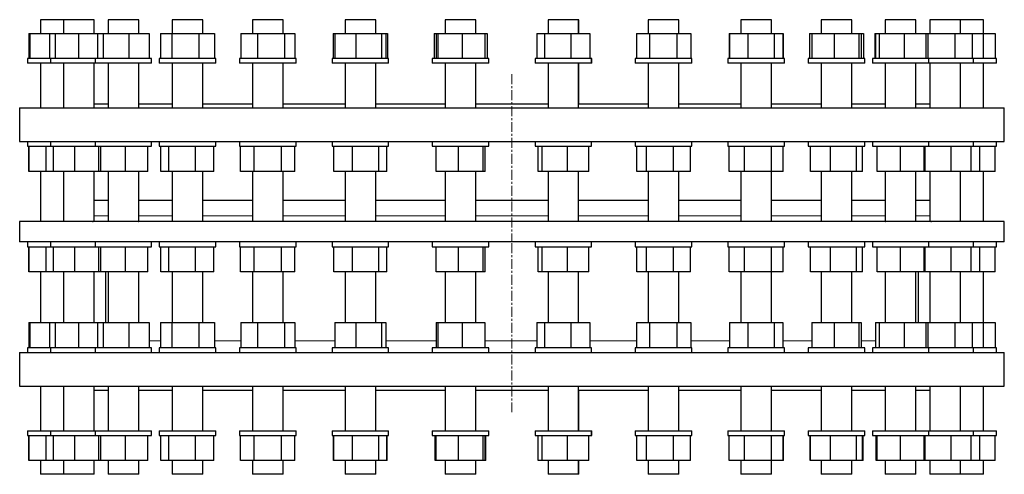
# Model space of a CAD drawing. Header units: millimetres. Extents: x 96 to 2396, y 129 to 2228.
# Tile 1 of 4: x 140 to 1395, y 129 to 709. Entities that reach past the tile are written whole.
import ezdxf

# ---------------------------------------------------------------- set-up
doc = ezdxf.new("R2010")
doc.units = ezdxf.units.MM
doc.linetypes.add('CENTERX2', pattern=[20.32, 12.7, -2.54, 2.54, -2.54])
doc.layers.add('FORMAT', color=7, linetype='Continuous')

msp = doc.modelspace()

# ---------------------------------------------------------------- linework, layer by layer
at = {"color": 7, "linetype": 'Continuous', "lineweight": 25}
for p, q in [((166.3, 709), (166.3, 691.5)), ((195.5, 709), (166.3, 709)), ((195.5, 709), (195.5, 691.5)), ((234.5, 709), (195.5, 709)), ((234.5, 691.5), (234.5, 709)), ((234.5, 691.5), (234.5, 709)), ((234.5, 709), (234.5, 709)), ((252.3, 709), (252.3, 691.5)), ((252.5, 709), (252.3, 709)), ((291.3, 709), (252.5, 709)), ((291.3, 691.5), (291.3, 709)), ((291.3, 691.5), (291.3, 709)), ((291.3, 709), (291.3, 709)), ((334, 709), (334, 691.5)), ((335.3, 709), (334, 709)), ((373, 709), (335.3, 709)), ((373, 691.5), (373, 709)), ((373, 691.5), (373, 709)), ((373, 709), (373, 709)), ((436.4, 709), (436.4, 691.5)), ((439.7, 709), (436.4, 709)), ((475.4, 709), (439.7, 709)), ((475.4, 691.5), (475.4, 709)), ((475.4, 691.5), (475.4, 709)), ((475.4, 709), (475.4, 709)), ((554.4, 709), (554.4, 691.5)), ((560.6, 709), (554.4, 709)), ((593.4, 709), (560.6, 709)), ((593.4, 691.5), (593.4, 709)), ((593.4, 691.5), (593.4, 709)), ((593.4, 709), (593.4, 709)), ((682.1, 709), (682.1, 691.5)), ((691.8, 709), (682.1, 709)), ((721.1, 709), (691.8, 709)), ((721.1, 691.5), (721.1, 709)), ((721.2, 709), (721.1, 709)), ((721.2, 691.5), (721.2, 709)), ((813.1, 709), (813.1, 691.5)), ((826.8, 709), (813.1, 709)), ((852.1, 709), (826.8, 709)), ((852.1, 691.5), (852.1, 709)), ((852.2, 709), (852.1, 709)), ((852.2, 691.5), (852.2, 709)), ((940.8, 709), (940.8, 691.5)), ((958.8, 709), (940.8, 709)), ((979.8, 709), (958.8, 709)), ((979.8, 691.5), (979.8, 709)), ((979.9, 709), (979.8, 709)), ((979.9, 691.5), (979.9, 709)), ((1058.9, 709), (1058.9, 691.5)), ((1081.2, 709), (1058.9, 709)), ((1097.9, 709), (1081.2, 709)), ((1097.9, 691.5), (1097.9, 709)), ((1097.9, 691.5), (1097.9, 709)), ((1097.9, 709), (1097.9, 709)), ((1161.3, 709), (1161.3, 691.5)), ((1187.9, 709), (1161.3, 709)), ((1200.3, 709), (1187.9, 709)), ((1200.3, 691.5), (1200.3, 709)), ((1200.3, 691.5), (1200.3, 709)), ((1200.3, 709), (1200.3, 709)), ((1243, 709), (1243, 691.5)), ((1273.4, 709), (1243, 709)), ((1282, 709), (1273.4, 709)), ((1282, 691.5), (1282, 709)), ((1282, 691.5), (1282, 709)), ((1282, 709), (1282, 709)), ((1299.8, 709), (1299.8, 691.5)), ((1333.6, 709), (1299.8, 709)), ((1338.8, 709), (1333.6, 709)), ((1338.8, 691.5), (1338.8, 709)), ((1365.3, 709), (1338.8, 709)), ((1368, 709), (1365.3, 709)), ((1368, 691.5), (1368, 709)), ((1368, 691.5), (1368, 709)), ((1368, 709), (1368, 709)), ((151.2, 691.5), (151.2, 659.5)), ((151.2, 691.5), (152.5, 691.5)), ((152.5, 691.5), (152.5, 659.5)), ((152.5, 691.5), (177.5, 691.5)), ((177.5, 691.5), (177.5, 659.5)), ((177.5, 691.5), (184.7, 691.5)), ((184.7, 691.5), (184.7, 659.5)), ((184.7, 691.5), (214.4, 691.5)), ((214.4, 691.5), (214.4, 659.5)), ((214.4, 691.5), (238.9, 691.5)), ((238.9, 691.5), (238.9, 659.5)), ((238.9, 691.5), (246, 691.5)), ((246, 691.5), (246, 659.5)), ((246, 691.5), (278.9, 691.5)), ((278.9, 691.5), (278.9, 659.5)), ((278.9, 691.5), (304.7, 691.5)), ((304.7, 691.5), (304.7, 659.5)), ((319, 691.5), (319, 659.5)), ((319, 691.5), (333.5, 691.5)), ((333.5, 691.5), (333.5, 659.5)), ((333.5, 691.5), (368, 691.5)), ((368, 691.5), (368, 659.5)), ((368, 691.5), (388, 691.5)), ((388, 691.5), (388, 659.5)), ((421.6, 691.5), (421.6, 659.5)), ((421.6, 691.5), (442.7, 691.5)), ((442.7, 691.5), (442.7, 659.5)), ((442.7, 691.5), (477, 691.5)), ((477, 691.5), (477, 659.5)), ((477, 691.5), (490.2, 691.5)), ((490.2, 691.5), (490.2, 659.5)), ((539.3, 691.5), (539.3, 659.5)), ((539.3, 691.5), (541.5, 691.5)), ((541.5, 691.5), (541.5, 659.5)), ((541.5, 691.5), (568.1, 691.5)), ((568.1, 691.5), (568.1, 659.5)), ((568.1, 691.5), (600.6, 691.5)), ((600.6, 691.5), (600.6, 659.5)), ((600.6, 691.5), (606.4, 691.5)), ((606.4, 691.5), (606.4, 659.5)), ((606.4, 691.5), (608.6, 691.5)), ((608.6, 691.5), (608.6, 659.5)), ((668, 691.5), (668, 659.5)), ((668, 691.5), (670.7, 691.5)), ((670.7, 691.5), (670.7, 659.5)), ((670.7, 691.5), (672.7, 691.5)), ((672.7, 691.5), (672.7, 659.5)), ((672.7, 691.5), (703.6, 691.5)), ((703.6, 691.5), (703.6, 659.5)), ((703.6, 691.5), (732.6, 691.5)), ((732.6, 691.5), (732.6, 659.5)), ((732.6, 691.5), (735.3, 691.5)), ((735.3, 691.5), (735.3, 659.5)), ((799, 691.5), (799, 659.5)), ((799, 691.5), (808.6, 691.5)), ((808.6, 691.5), (808.6, 659.5)), ((808.6, 691.5), (842.3, 691.5)), ((842.3, 691.5), (842.3, 659.5)), ((842.3, 691.5), (866.3, 691.5)), ((866.3, 691.5), (866.3, 659.5)), ((925.7, 691.5), (925.7, 659.5)), ((925.7, 691.5), (942.5, 691.5)), ((942.5, 691.5), (942.5, 659.5)), ((942.5, 691.5), (977.1, 691.5)), ((977.1, 691.5), (977.1, 659.5)), ((977.1, 691.5), (995, 691.5)), ((995, 691.5), (995, 659.5)), ((1044.1, 691.5), (1044.1, 659.5)), ((1044.1, 691.5), (1044.5, 691.5)), ((1044.5, 691.5), (1044.5, 659.5)), ((1044.5, 691.5), (1067.6, 691.5)), ((1067.6, 691.5), (1067.6, 659.5)), ((1067.6, 691.5), (1101.5, 691.5)), ((1101.5, 691.5), (1101.5, 659.5)), ((1101.5, 691.5), (1112.3, 691.5)), ((1112.3, 691.5), (1112.3, 659.5)), ((1112.3, 691.5), (1112.7, 691.5)), ((1112.7, 691.5), (1112.7, 659.5)), ((1146.3, 691.5), (1146.3, 659.5)), ((1146.3, 691.5), (1149.3, 691.5)), ((1149.3, 691.5), (1149.3, 659.5)), ((1149.3, 691.5), (1177.6, 691.5)), ((1177.6, 691.5), (1177.6, 659.5)), ((1177.6, 691.5), (1209.1, 691.5)), ((1209.1, 691.5), (1209.1, 659.5)), ((1209.1, 691.5), (1212.3, 691.5)), ((1212.3, 691.5), (1212.3, 659.5)), ((1212.3, 691.5), (1215.3, 691.5)), ((1215.3, 691.5), (1215.3, 659.5)), ((1229.6, 691.5), (1229.6, 659.5)), ((1229.6, 691.5), (1230.5, 691.5)), ((1230.5, 691.5), (1230.5, 659.5)), ((1230.5, 691.5), (1235, 691.5)), ((1235, 691.5), (1235, 659.5)), ((1235, 691.5), (1267, 691.5)), ((1267, 691.5), (1267, 659.5)), ((1267, 691.5), (1294.5, 691.5)), ((1294.5, 691.5), (1294.5, 659.5)), ((1294.5, 691.5), (1297.2, 691.5)), ((1297.2, 691.5), (1297.2, 659.5)), ((1297.2, 691.5), (1331.4, 691.5)), ((1331.4, 691.5), (1331.4, 659.5)), ((1331.4, 691.5), (1353.5, 691.5)), ((1353.5, 691.5), (1353.5, 659.5)), ((1353.5, 691.5), (1367.5, 691.5)), ((1367.5, 691.5), (1367.5, 659.5)), ((1367.5, 691.5), (1383.1, 691.5)), ((1383.1, 691.5), (1383.1, 659.5)), ((149.8, 659.5), (149.8, 653.5)), ((151.2, 659.5), (149.8, 659.5)), ((151.2, 653.5), (149.8, 653.5)), ((179, 659.5), (151.2, 659.5)), ((179, 653.5), (151.2, 653.5)), ((166.3, 653.5), (166.3, 596.5)), ((179, 659.5), (179, 653.5)), ((183.5, 659.5), (179, 659.5)), ((183.5, 653.5), (179, 653.5)), ((235.8, 659.5), (183.5, 659.5)), ((235.8, 653.5), (183.5, 653.5)), ((195.5, 653.5), (195.5, 596.5)), ((234.5, 596.5), (234.5, 653.5)), ((234.5, 601.5), (234.5, 653.5)), ((235.8, 659.5), (235.8, 653.5)), ((245, 659.5), (235.8, 659.5)), ((245, 653.5), (235.8, 653.5)), ((307.8, 659.5), (245, 659.5)), ((307.8, 653.5), (245, 653.5)), ((252.3, 653.5), (252.3, 596.5)), ((291.3, 596.5), (291.3, 653.5)), ((291.3, 601.5), (291.3, 653.5)), ((307.8, 653.5), (307.8, 659.5)), ((307.8, 653.5), (307.8, 659.5)), ((307.8, 659.5), (307.8, 659.5)), ((307.8, 653.5), (307.8, 653.5)), ((317.5, 659.5), (317.5, 653.5)), ((332.7, 659.5), (317.5, 659.5)), ((332.7, 653.5), (317.5, 653.5)), ((389.5, 659.5), (332.7, 659.5)), ((389.5, 653.5), (332.7, 653.5)), ((334, 653.5), (334, 596.5)), ((373, 596.5), (373, 653.5)), ((373, 601.5), (373, 653.5)), ((389.5, 653.5), (389.5, 659.5)), ((389.5, 653.5), (389.5, 659.5)), ((389.5, 659.5), (389.5, 659.5)), ((389.5, 653.5), (389.5, 653.5)), ((419.9, 659.5), (419.9, 653.5)), ((442.1, 659.5), (419.9, 659.5)), ((442.1, 653.5), (419.9, 653.5)), ((436.4, 653.5), (436.4, 596.5)), ((491.9, 659.5), (442.1, 659.5)), ((491.9, 653.5), (442.1, 653.5)), ((475.4, 596.5), (475.4, 653.5)), ((475.4, 601.5), (475.4, 653.5)), ((491.9, 653.5), (491.9, 659.5)), ((491.9, 653.5), (491.9, 659.5)), ((491.9, 659.5), (491.9, 659.5)), ((491.9, 653.5), (491.9, 653.5)), ((537.9, 659.5), (537.9, 653.5)), ((567.9, 659.5), (537.9, 659.5)), ((567.9, 653.5), (537.9, 653.5)), ((554.4, 653.5), (554.4, 596.5)), ((609.9, 659.5), (567.9, 659.5)), ((609.9, 653.5), (567.9, 653.5)), ((593.4, 596.5), (593.4, 653.5)), ((593.4, 601.5), (593.4, 653.5)), ((609.9, 653.5), (609.9, 659.5)), ((609.9, 653.5), (609.9, 659.5)), ((609.9, 659.5), (609.9, 659.5)), ((609.9, 653.5), (609.9, 653.5)), ((665.6, 659.5), (665.6, 653.5)), ((703.7, 659.5), (665.6, 659.5)), ((703.7, 653.5), (665.6, 653.5)), ((682.1, 653.5), (682.1, 596.5)), ((737.6, 659.5), (703.7, 659.5)), ((737.6, 653.5), (703.7, 653.5)), ((721.1, 596.5), (721.1, 653.5)), ((721.2, 601.5), (721.2, 653.5)), ((737.6, 653.5), (737.6, 659.5)), ((737.7, 659.5), (737.6, 659.5)), ((737.7, 653.5), (737.6, 653.5)), ((737.7, 653.5), (737.7, 659.5)), ((796.6, 659.5), (796.6, 653.5)), ((842.6, 659.5), (796.6, 659.5)), ((842.6, 653.5), (796.6, 653.5)), ((813.1, 653.5), (813.1, 596.5)), ((868.6, 659.5), (842.6, 659.5)), ((868.6, 653.5), (842.6, 653.5)), ((852.1, 596.5), (852.1, 653.5)), ((852.2, 601.5), (852.2, 653.5)), ((868.6, 653.5), (868.6, 659.5)), ((868.7, 659.5), (868.6, 659.5)), ((868.7, 653.5), (868.6, 653.5)), ((868.7, 653.5), (868.7, 659.5)), ((924.3, 659.5), (924.3, 653.5)), ((977.8, 659.5), (924.3, 659.5)), ((977.8, 653.5), (924.3, 653.5)), ((940.8, 653.5), (940.8, 596.5)), ((996.3, 659.5), (977.8, 659.5)), ((996.3, 653.5), (977.8, 653.5)), ((979.8, 596.5), (979.8, 653.5)), ((979.9, 601.5), (979.9, 653.5)), ((996.3, 653.5), (996.3, 659.5)), ((996.4, 659.5), (996.3, 659.5)), ((996.4, 653.5), (996.3, 653.5)), ((996.4, 653.5), (996.4, 659.5)), ((1042.4, 659.5), (1042.4, 653.5)), ((1102.4, 659.5), (1042.4, 659.5)), ((1102.4, 653.5), (1042.4, 653.5)), ((1058.9, 653.5), (1058.9, 596.5)), ((1097.9, 596.5), (1097.9, 653.5)), ((1097.9, 601.5), (1097.9, 653.5)), ((1114.4, 659.5), (1102.4, 659.5)), ((1114.4, 653.5), (1102.4, 653.5)), ((1114.4, 653.5), (1114.4, 659.5)), ((1114.4, 653.5), (1114.4, 659.5)), ((1114.4, 659.5), (1114.4, 659.5)), ((1114.4, 653.5), (1114.4, 653.5)), ((1144.8, 659.5), (1144.8, 653.5)), ((1210.2, 659.5), (1144.8, 659.5)), ((1210.2, 653.5), (1144.8, 653.5)), ((1161.3, 653.5), (1161.3, 596.5)), ((1200.3, 596.5), (1200.3, 653.5)), ((1200.3, 601.5), (1200.3, 653.5)), ((1216.8, 659.5), (1210.2, 659.5)), ((1216.8, 653.5), (1210.2, 653.5)), ((1216.8, 653.5), (1216.8, 659.5)), ((1216.8, 653.5), (1216.8, 659.5)), ((1216.8, 659.5), (1216.8, 659.5)), ((1216.8, 653.5), (1216.8, 653.5)), ((1226.5, 659.5), (1226.5, 653.5)), ((1295.7, 659.5), (1226.5, 659.5)), ((1295.7, 653.5), (1226.5, 653.5)), ((1243, 653.5), (1243, 596.5)), ((1282, 596.5), (1282, 653.5)), ((1282, 601.5), (1282, 653.5)), ((1298.5, 659.5), (1295.7, 659.5)), ((1298.5, 653.5), (1295.7, 653.5)), ((1298.5, 653.5), (1298.5, 659.5)), ((1354.8, 659.5), (1298.5, 659.5)), ((1354.8, 653.5), (1298.5, 653.5)), ((1299.8, 653.5), (1299.8, 596.5)), ((1338.8, 596.5), (1338.8, 653.5)), ((1355.3, 659.5), (1354.8, 659.5)), ((1355.3, 653.5), (1354.8, 653.5)), ((1355.3, 653.5), (1355.3, 659.5)), ((1384.5, 659.5), (1355.3, 659.5)), ((1384.5, 653.5), (1355.3, 653.5)), ((1368, 596.5), (1368, 653.5)), ((1368, 596.5), (1368, 653.5)), ((1384.5, 653.5), (1384.5, 659.5)), ((1384.5, 653.5), (1384.5, 659.5)), ((1384.5, 659.5), (1384.5, 659.5)), ((1384.5, 653.5), (1384.5, 653.5)), ((139.6, 596.5), (139.6, 553.5)), ((139.6, 596.5), (1394.6, 596.5)), ((234.5, 601.5), (252.3, 601.5)), ((291.3, 601.5), (334, 601.5)), ((373, 601.5), (436.4, 601.5)), ((475.4, 601.5), (554.4, 601.5)), ((593.4, 601.5), (682.2, 601.5)), ((721.2, 601.5), (813.2, 601.5)), ((852.2, 601.5), (940.9, 601.5)), ((979.9, 601.5), (1058.9, 601.5)), ((1097.9, 601.5), (1161.3, 601.5)), ((1200.3, 601.5), (1243, 601.5)), ((1282, 601.5), (1299.8, 601.5)), ((1394.6, 553.5), (1394.6, 596.5)), ((139.6, 553.5), (1394.6, 553.5)), ((149.8, 553.5), (149.8, 547.5)), ((179, 553.5), (179, 547.5)), ((235.8, 553.5), (235.8, 547.5)), ((307.8, 547.5), (307.8, 553.5)), ((317.5, 553.5), (317.5, 547.5)), ((389.5, 547.5), (389.5, 553.5)), ((419.9, 553.5), (419.9, 547.5)), ((491.9, 547.5), (491.9, 553.5)), ((537.9, 553.5), (537.9, 547.5)), ((609.9, 547.5), (609.9, 553.5)), ((665.6, 553.5), (665.6, 547.5)), ((737.6, 547.5), (737.6, 553.5)), ((796.6, 553.5), (796.6, 547.5)), ((868.6, 547.5), (868.6, 553.5)), ((924.3, 553.5), (924.3, 547.5)), ((996.3, 547.5), (996.3, 553.5)), ((1042.4, 553.5), (1042.4, 547.5)), ((1114.4, 547.5), (1114.4, 553.5)), ((1144.8, 553.5), (1144.8, 547.5)), ((1216.8, 547.5), (1216.8, 553.5)), ((1226.5, 553.5), (1226.5, 547.5)), ((1298.5, 547.5), (1298.5, 553.5)), ((1355.3, 547.5), (1355.3, 553.5)), ((1384.5, 547.5), (1384.5, 553.5)), ((1384.5, 547.5), (1384.5, 553.5)), ((149.8, 547.5), (179, 547.5)), ((151.3, 515.5), (151.3, 547.5)), ((151.6, 515.5), (151.6, 547.5)), ((173.2, 515.5), (173.2, 547.5)), ((179, 547.5), (235.8, 547.5)), ((182.7, 515.5), (182.7, 547.5)), ((209.8, 515.5), (209.8, 547.5)), ((235.8, 547.5), (304.2, 547.5)), ((240.6, 515.5), (240.6, 547.5)), ((243.2, 515.5), (243.2, 547.5)), ((274.4, 515.5), (274.4, 547.5)), ((303, 515.5), (303, 547.5)), ((304.2, 547.5), (307.8, 547.5)), ((317.5, 547.5), (388.6, 547.5)), ((319.7, 515.5), (319.7, 547.5)), ((329.9, 515.5), (329.9, 547.5)), ((363.7, 515.5), (363.7, 547.5)), ((387.3, 515.5), (387.3, 547.5)), ((388.6, 547.5), (389.5, 547.5)), ((419.9, 547.5), (491.9, 547.5)), ((421.3, 515.5), (421.3, 547.5)), ((438.6, 515.5), (438.6, 547.5)), ((473.2, 515.5), (473.2, 547.5)), ((490.5, 515.5), (490.5, 547.5)), ((537.9, 547.5), (609.9, 547.5)), ((540.1, 515.5), (540.1, 547.5)), ((563.7, 515.5), (563.7, 547.5)), ((597.5, 515.5), (597.5, 547.5)), ((607.7, 515.5), (607.7, 547.5)), ((665.6, 547.5), (737.6, 547.5)), ((670.4, 515.5), (670.4, 547.5)), ((699, 515.5), (699, 547.5)), ((730.3, 515.5), (730.3, 547.5)), ((732.8, 515.5), (732.8, 547.5)), ((796.6, 547.5), (868.6, 547.5)), ((800.4, 515.5), (800.4, 547.5)), ((805.5, 515.5), (805.5, 547.5)), ((837.8, 515.5), (837.8, 547.5)), ((864.9, 515.5), (864.9, 547.5)), ((924.3, 547.5), (996.3, 547.5)), ((926.1, 515.5), (926.1, 547.5)), ((938.7, 515.5), (938.7, 547.5)), ((973, 515.5), (973, 547.5)), ((994.6, 515.5), (994.6, 547.5)), ((1042.4, 547.5), (1114.4, 547.5)), ((1043.8, 515.5), (1043.8, 547.5)), ((1063.3, 515.5), (1063.3, 547.5)), ((1097.9, 515.5), (1097.9, 547.5)), ((1112.9, 515.5), (1112.9, 547.5)), ((1144.8, 547.5), (1216.8, 547.5)), ((1147.7, 515.5), (1147.7, 547.5)), ((1173.1, 515.5), (1173.1, 547.5)), ((1206.2, 515.5), (1206.2, 547.5)), ((1213.9, 515.5), (1213.9, 547.5)), ((1226.5, 547.5), (1298.5, 547.5)), ((1232.5, 515.5), (1232.5, 547.5)), ((1262.5, 515.5), (1262.5, 547.5)), ((1292.5, 515.5), (1292.5, 547.5)), ((1293.9, 515.5), (1293.9, 547.5)), ((1298.5, 547.5), (1355.3, 547.5)), ((1327, 515.5), (1327, 547.5)), ((1352.4, 515.5), (1352.4, 547.5)), ((1355.3, 547.5), (1384.5, 547.5)), ((1363.5, 515.5), (1363.5, 547.5)), ((1383, 515.5), (1383, 547.5)), ((1384.5, 547.5), (1384.5, 547.5)), ((151.6, 515.5), (151.3, 515.5)), ((173.2, 515.5), (151.6, 515.5)), ((166.3, 515.5), (166.3, 451.4)), ((182.7, 515.5), (173.2, 515.5)), ((209.8, 515.5), (182.7, 515.5)), ((195.5, 515.5), (195.5, 451.4)), ((240.6, 515.5), (209.8, 515.5)), ((234.5, 453.1), (234.5, 515.5)), ((243.2, 515.5), (240.6, 515.5)), ((274.4, 515.5), (243.2, 515.5)), ((252.3, 515.5), (252.3, 451.4)), ((303, 515.5), (274.4, 515.5)), ((291.3, 452), (291.3, 515.5)), ((329.9, 515.5), (319.7, 515.5)), ((363.7, 515.5), (329.9, 515.5)), ((334, 515.5), (334, 451.4)), ((387.3, 515.5), (363.7, 515.5)), ((373, 451.4), (373, 515.5)), ((438.6, 515.5), (421.3, 515.5)), ((436.4, 515.5), (436.4, 451.4)), ((473.2, 515.5), (438.6, 515.5)), ((490.5, 515.5), (473.2, 515.5)), ((475.4, 451.4), (475.4, 515.5)), ((563.7, 515.5), (540.1, 515.5)), ((554.4, 515.5), (554.4, 451.4)), ((597.5, 515.5), (563.7, 515.5)), ((593.4, 451.4), (593.4, 515.5)), ((607.7, 515.5), (597.5, 515.5)), ((699, 515.5), (670.4, 515.5)), ((682.1, 515.5), (682.1, 451.4)), ((730.3, 515.5), (699, 515.5)), ((721.1, 451.4), (721.1, 515.5)), ((732.8, 515.5), (730.3, 515.5)), ((805.5, 515.5), (800.4, 515.5)), ((837.8, 515.5), (805.5, 515.5)), ((813.1, 515.5), (813.1, 451.4)), ((864.9, 515.5), (837.8, 515.5)), ((852.1, 451.4), (852.1, 515.5)), ((938.7, 515.5), (926.1, 515.5)), ((973, 515.5), (938.7, 515.5)), ((940.8, 515.5), (940.8, 451.4)), ((994.6, 515.5), (973, 515.5)), ((979.8, 451.4), (979.8, 515.5)), ((1063.3, 515.5), (1043.8, 515.5)), ((1058.9, 515.5), (1058.9, 451.4)), ((1097.9, 515.5), (1063.3, 515.5)), ((1097.9, 451.4), (1097.9, 515.5)), ((1112.9, 515.5), (1097.9, 515.5)), ((1173.1, 515.5), (1147.7, 515.5)), ((1161.3, 515.5), (1161.3, 451.4)), ((1206.2, 515.5), (1173.1, 515.5)), ((1200.3, 451.4), (1200.3, 515.5)), ((1213.9, 515.5), (1206.2, 515.5)), ((1262.5, 515.5), (1232.5, 515.5)), ((1243, 515.5), (1243, 452)), ((1292.5, 515.5), (1262.5, 515.5)), ((1282, 451.4), (1282, 515.5)), ((1293.9, 515.5), (1292.5, 515.5)), ((1327, 515.5), (1293.9, 515.5)), ((1299.8, 515.5), (1299.8, 453.1)), ((1352.4, 515.5), (1327, 515.5)), ((1338.8, 451.4), (1338.8, 515.5)), ((1363.5, 515.5), (1352.4, 515.5)), ((1383, 515.5), (1363.5, 515.5)), ((1368, 451.4), (1368, 515.5)), ((1368, 451.4), (1368, 515.5)), ((252.3, 478.4), (234.5, 478.4)), ((334, 478.4), (291.3, 478.4)), ((436.4, 478.4), (373, 478.4)), ((554.4, 478.4), (475.4, 478.4)), ((682.1, 478.4), (593.4, 478.4)), ((813.1, 478.4), (721.1, 478.4)), ((940.8, 478.4), (852.1, 478.4)), ((1058.9, 478.4), (979.8, 478.4)), ((1161.3, 478.4), (1097.9, 478.4)), ((1243, 478.4), (1200.3, 478.4)), ((1299.8, 478.4), (1282, 478.4)), ((139.6, 451.4), (139.6, 425.4)), ((1394.6, 451.4), (139.6, 451.4)), ((1394.6, 425.4), (1394.6, 451.4)), ((1394.6, 425.4), (139.6, 425.4)), ((149.8, 425.4), (149.8, 419.4)), ((149.8, 419.4), (179, 419.4)), ((151.3, 387.4), (151.3, 419.4)), ((151.6, 387.4), (151.6, 419.4)), ((173.2, 387.4), (173.2, 419.4)), ((179, 425.4), (179, 419.4)), ((179, 419.4), (235.8, 419.4)), ((182.7, 387.4), (182.7, 419.4)), ((209.8, 387.4), (209.8, 419.4)), ((235.8, 425.4), (235.8, 419.4)), ((235.8, 419.4), (304.2, 419.4)), ((240.6, 387.4), (240.6, 419.4)), ((243.2, 387.4), (243.2, 419.4)), ((274.4, 387.4), (274.4, 419.4)), ((303, 387.4), (303, 419.4)), ((304.2, 419.4), (307.8, 419.4)), ((307.8, 419.4), (307.8, 425.4)), ((317.5, 425.4), (317.5, 419.4)), ((317.5, 419.4), (388.6, 419.4)), ((319.7, 387.4), (319.7, 419.4)), ((329.9, 387.4), (329.9, 419.4)), ((363.7, 387.4), (363.7, 419.4)), ((387.3, 387.4), (387.3, 419.4)), ((388.6, 419.4), (389.5, 419.4)), ((389.5, 419.4), (389.5, 425.4)), ((419.9, 425.4), (419.9, 419.4)), ((419.9, 419.4), (491.9, 419.4)), ((421.3, 387.4), (421.3, 419.4)), ((438.6, 387.4), (438.6, 419.4)), ((473.2, 387.4), (473.2, 419.4)), ((490.5, 387.4), (490.5, 419.4)), ((491.9, 419.4), (491.9, 425.4)), ((537.9, 425.4), (537.9, 419.4)), ((537.9, 419.4), (609.9, 419.4)), ((540.1, 387.4), (540.1, 419.4)), ((563.7, 387.4), (563.7, 419.4)), ((597.5, 387.4), (597.5, 419.4)), ((607.7, 387.4), (607.7, 419.4)), ((609.9, 419.4), (609.9, 425.4)), ((665.6, 425.4), (665.6, 419.4)), ((665.6, 419.4), (737.6, 419.4)), ((670.4, 387.4), (670.4, 419.4)), ((699, 387.4), (699, 419.4)), ((730.3, 387.4), (730.3, 419.4)), ((732.8, 387.4), (732.8, 419.4)), ((737.6, 419.4), (737.6, 425.4)), ((796.6, 425.4), (796.6, 419.4)), ((796.6, 419.4), (868.6, 419.4)), ((800.4, 387.4), (800.4, 419.4)), ((805.5, 387.4), (805.5, 419.4)), ((837.8, 387.4), (837.8, 419.4)), ((864.9, 387.4), (864.9, 419.4)), ((868.6, 419.4), (868.6, 425.4)), ((924.3, 425.4), (924.3, 419.4)), ((924.3, 419.4), (996.3, 419.4)), ((926.1, 387.4), (926.1, 419.4)), ((938.7, 387.4), (938.7, 419.4)), ((973, 387.4), (973, 419.4)), ((994.6, 387.4), (994.6, 419.4)), ((996.3, 419.4), (996.3, 425.4)), ((1042.4, 425.4), (1042.4, 419.4)), ((1042.4, 419.4), (1114.4, 419.4)), ((1043.8, 387.4), (1043.8, 419.4)), ((1063.3, 387.4), (1063.3, 419.4)), ((1097.9, 387.4), (1097.9, 419.4)), ((1112.9, 387.4), (1112.9, 419.4)), ((1114.4, 419.4), (1114.4, 425.4)), ((1144.8, 425.4), (1144.8, 419.4)), ((1144.8, 419.4), (1216.8, 419.4)), ((1147.7, 387.4), (1147.7, 419.4)), ((1173.1, 387.4), (1173.1, 419.4)), ((1206.2, 387.4), (1206.2, 419.4)), ((1213.9, 387.4), (1213.9, 419.4)), ((1216.8, 419.4), (1216.8, 425.4)), ((1226.5, 425.4), (1226.5, 419.4)), ((1226.5, 419.4), (1298.5, 419.4)), ((1232.5, 387.4), (1232.5, 419.4)), ((1262.5, 387.4), (1262.5, 419.4)), ((1292.5, 387.4), (1292.5, 419.4)), ((1293.9, 387.4), (1293.9, 419.4)), ((1298.5, 419.4), (1298.5, 425.4)), ((1298.5, 419.4), (1355.3, 419.4)), ((1327, 387.4), (1327, 419.4)), ((1352.4, 387.4), (1352.4, 419.4)), ((1355.3, 419.4), (1355.3, 425.4)), ((1355.3, 419.4), (1384.5, 419.4)), ((1363.5, 387.4), (1363.5, 419.4)), ((1383, 387.4), (1383, 419.4)), ((1384.5, 419.4), (1384.5, 425.4)), ((1384.5, 419.4), (1384.5, 425.4)), ((1384.5, 419.4), (1384.5, 419.4)), ((151.6, 387.4), (151.3, 387.4)), ((173.2, 387.4), (151.6, 387.4)), ((166.3, 387.4), (166.3, 322.5)), ((182.7, 387.4), (173.2, 387.4)), ((209.8, 387.4), (182.7, 387.4)), ((195.5, 387.4), (195.5, 322.5)), ((240.6, 387.4), (209.8, 387.4)), ((234.5, 322.5), (234.5, 387.4)), ((234.5, 322.5), (234.5, 387.4)), ((243.2, 387.4), (240.6, 387.4)), ((274.4, 387.4), (243.2, 387.4)), ((249.1, 387.4), (249.1, 322.5)), ((252.3, 387.4), (252.3, 322.5)), ((303, 387.4), (274.4, 387.4)), ((291.3, 322.5), (291.3, 387.4)), ((329.9, 387.4), (319.7, 387.4)), ((363.7, 387.4), (329.9, 387.4)), ((334, 387.4), (334, 322.5)), ((387.3, 387.4), (363.7, 387.4)), ((373, 322.5), (373, 387.4)), ((438.6, 387.4), (421.3, 387.4)), ((436.4, 387.4), (436.4, 322.5)), ((473.2, 387.4), (438.6, 387.4)), ((490.5, 387.4), (473.2, 387.4)), ((475.4, 322.5), (475.4, 387.4)), ((563.7, 387.4), (540.1, 387.4)), ((554.4, 387.4), (554.4, 322.5)), ((597.5, 387.4), (563.7, 387.4)), ((593.4, 322.5), (593.4, 387.4)), ((607.7, 387.4), (597.5, 387.4)), ((699, 387.4), (670.4, 387.4)), ((682.1, 387.4), (682.1, 322.5)), ((730.3, 387.4), (699, 387.4)), ((721.1, 322.5), (721.1, 387.4)), ((732.8, 387.4), (730.3, 387.4)), ((805.5, 387.4), (800.4, 387.4)), ((837.8, 387.4), (805.5, 387.4)), ((813.1, 387.4), (813.1, 322.5)), ((864.9, 387.4), (837.8, 387.4)), ((852.1, 322.5), (852.1, 387.4)), ((938.7, 387.4), (926.1, 387.4)), ((973, 387.4), (938.7, 387.4)), ((940.8, 387.4), (940.8, 322.5)), ((994.6, 387.4), (973, 387.4)), ((979.8, 322.5), (979.8, 387.4)), ((1063.3, 387.4), (1043.8, 387.4)), ((1058.9, 387.4), (1058.9, 322.5)), ((1097.9, 387.4), (1063.3, 387.4)), ((1097.9, 322.5), (1097.9, 387.4)), ((1112.9, 387.4), (1097.9, 387.4)), ((1173.1, 387.4), (1147.7, 387.4)), ((1161.3, 387.4), (1161.3, 322.5)), ((1206.2, 387.4), (1173.1, 387.4)), ((1200.3, 322.5), (1200.3, 387.4)), ((1213.9, 387.4), (1206.2, 387.4)), ((1262.5, 387.4), (1232.5, 387.4)), ((1243, 387.4), (1243, 322.5)), ((1292.5, 387.4), (1262.5, 387.4)), ((1282, 322.5), (1282, 387.4)), ((1285.1, 322.5), (1285.1, 387.4)), ((1293.9, 387.4), (1292.5, 387.4)), ((1327, 387.4), (1293.9, 387.4)), ((1299.8, 387.4), (1299.8, 322.5)), ((1352.4, 387.4), (1327, 387.4)), ((1338.8, 322.5), (1338.8, 387.4)), ((1363.5, 387.4), (1352.4, 387.4)), ((1383, 387.4), (1363.5, 387.4)), ((1368, 322.5), (1368, 387.4)), ((1368, 322.5), (1368, 387.4)), ((151.2, 322.5), (151.2, 290.5)), ((151.2, 322.5), (152.5, 322.5)), ((152.5, 322.5), (152.5, 290.5)), ((152.5, 322.5), (177.5, 322.5)), ((177.5, 322.5), (177.5, 290.5)), ((177.5, 322.5), (184.7, 322.5)), ((184.7, 322.5), (184.7, 290.5)), ((184.7, 322.5), (214.4, 322.5)), ((214.4, 322.5), (214.4, 290.5)), ((214.4, 322.5), (238.9, 322.5)), ((238.9, 322.5), (238.9, 290.5)), ((238.9, 322.5), (246, 322.5)), ((246, 322.5), (246, 290.5)), ((246, 322.5), (278.9, 322.5)), ((278.9, 322.5), (278.9, 290.5)), ((278.9, 322.5), (304.7, 322.5)), ((304.7, 322.5), (304.7, 290.5)), ((319, 322.5), (319, 290.5)), ((319, 322.5), (333.5, 322.5)), ((333.5, 322.5), (333.5, 290.5)), ((333.5, 322.5), (368, 322.5)), ((368, 322.5), (368, 290.5)), ((368, 322.5), (388, 322.5)), ((388, 322.5), (388, 290.5)), ((421.6, 322.5), (421.6, 290.5)), ((421.6, 322.5), (442.7, 322.5)), ((442.7, 322.5), (442.7, 290.5)), ((442.7, 322.5), (477, 322.5)), ((477, 322.5), (477, 290.5)), ((477, 322.5), (490.2, 322.5)), ((490.2, 322.5), (490.2, 290.5)), ((541.5, 322.5), (541.5, 290.5)), ((541.5, 322.5), (568.1, 322.5)), ((568.1, 322.5), (568.1, 290.5)), ((568.1, 322.5), (600.6, 322.5)), ((600.6, 322.5), (600.6, 290.5)), ((600.6, 322.5), (606.4, 322.5)), ((606.4, 322.5), (606.4, 290.5)), ((670.7, 322.5), (670.7, 290.5)), ((670.7, 322.5), (672.7, 322.5)), ((672.7, 322.5), (672.7, 290.5)), ((672.7, 322.5), (703.6, 322.5)), ((703.6, 322.5), (703.6, 290.5)), ((703.6, 322.5), (732.6, 322.5)), ((732.6, 322.5), (732.6, 290.5)), ((799, 322.5), (799, 290.5)), ((799, 322.5), (808.6, 322.5)), ((808.6, 322.5), (808.6, 290.5)), ((808.6, 322.5), (842.3, 322.5)), ((842.3, 322.5), (842.3, 290.5)), ((842.3, 322.5), (866.3, 322.5)), ((866.3, 322.5), (866.3, 290.5)), ((925.7, 322.5), (925.7, 290.5)), ((925.7, 322.5), (942.5, 322.5)), ((942.5, 322.5), (942.5, 290.5)), ((942.5, 322.5), (977.1, 322.5)), ((977.1, 322.5), (977.1, 290.5)), ((977.1, 322.5), (995, 322.5)), ((995, 322.5), (995, 290.5)), ((1044.5, 322.5), (1044.5, 290.5)), ((1044.5, 322.5), (1067.6, 322.5)), ((1067.6, 322.5), (1067.6, 290.5)), ((1067.6, 322.5), (1101.5, 322.5)), ((1101.5, 322.5), (1101.5, 290.5)), ((1101.5, 322.5), (1112.3, 322.5)), ((1112.3, 322.5), (1112.3, 290.5)), ((1149.3, 322.5), (1149.3, 290.5)), ((1149.3, 322.5), (1177.6, 322.5)), ((1177.6, 322.5), (1177.6, 290.5)), ((1177.6, 322.5), (1209.1, 322.5)), ((1209.1, 322.5), (1209.1, 290.5)), ((1209.1, 322.5), (1212.3, 322.5)), ((1212.3, 322.5), (1212.3, 290.5)), ((1230.5, 322.5), (1230.5, 290.5)), ((1230.5, 322.5), (1235, 322.5)), ((1235, 322.5), (1235, 290.5)), ((1235, 322.5), (1267, 322.5)), ((1267, 322.5), (1267, 290.5)), ((1267, 322.5), (1294.5, 322.5)), ((1294.5, 322.5), (1294.5, 290.5)), ((1294.5, 322.5), (1297.2, 322.5)), ((1297.2, 322.5), (1297.2, 290.5)), ((1297.2, 322.5), (1331.4, 322.5)), ((1331.4, 322.5), (1331.4, 290.5)), ((1331.4, 322.5), (1353.5, 322.5)), ((1353.5, 322.5), (1353.5, 290.5)), ((1353.5, 322.5), (1367.5, 322.5)), ((1367.5, 322.5), (1367.5, 290.5)), ((1367.5, 322.5), (1383.1, 322.5)), ((1383.1, 322.5), (1383.1, 290.5)), ((149.8, 290.5), (149.8, 284.5)), ((151.2, 290.5), (149.8, 290.5)), ((179, 290.5), (151.2, 290.5)), ((179, 290.5), (179, 284.5)), ((183.5, 290.5), (179, 290.5)), ((235.8, 290.5), (183.5, 290.5)), ((235.8, 290.5), (235.8, 284.5)), ((245, 290.5), (235.8, 290.5)), ((307.8, 290.5), (245, 290.5)), ((307.8, 284.5), (307.8, 290.5)), ((317.5, 290.5), (317.5, 284.5)), ((332.7, 290.5), (317.5, 290.5)), ((389.5, 290.5), (332.7, 290.5)), ((389.5, 284.5), (389.5, 290.5)), ((419.9, 290.5), (419.9, 284.5)), ((442.1, 290.5), (419.9, 290.5)), ((491.9, 290.5), (442.1, 290.5)), ((491.9, 284.5), (491.9, 290.5)), ((537.9, 290.5), (537.9, 284.5)), ((567.9, 290.5), (537.9, 290.5)), ((609.9, 290.5), (567.9, 290.5)), ((609.9, 284.5), (609.9, 290.5)), ((665.6, 290.5), (665.6, 284.5)), ((703.7, 290.5), (665.6, 290.5)), ((737.6, 290.5), (703.7, 290.5)), ((737.6, 284.5), (737.6, 290.5)), ((796.6, 290.5), (796.6, 284.5)), ((842.6, 290.5), (796.6, 290.5)), ((868.6, 290.5), (842.6, 290.5)), ((868.6, 284.5), (868.6, 290.5)), ((924.3, 290.5), (924.3, 284.5)), ((977.8, 290.5), (924.3, 290.5)), ((996.3, 290.5), (977.8, 290.5)), ((996.3, 284.5), (996.3, 290.5)), ((1042.4, 290.5), (1042.4, 284.5)), ((1102.4, 290.5), (1042.4, 290.5)), ((1114.4, 290.5), (1102.4, 290.5)), ((1114.4, 284.5), (1114.4, 290.5)), ((1144.8, 290.5), (1144.8, 284.5)), ((1210.2, 290.5), (1144.8, 290.5)), ((1216.8, 290.5), (1210.2, 290.5)), ((1216.8, 284.5), (1216.8, 290.5)), ((1226.5, 290.5), (1226.5, 284.5)), ((1295.7, 290.5), (1226.5, 290.5)), ((1298.5, 290.5), (1295.7, 290.5)), ((1298.5, 284.5), (1298.5, 290.5)), ((1354.8, 290.5), (1298.5, 290.5)), ((1355.3, 290.5), (1354.8, 290.5)), ((1355.3, 284.5), (1355.3, 290.5)), ((1384.5, 290.5), (1355.3, 290.5)), ((1384.5, 284.5), (1384.5, 290.5)), ((1384.5, 284.5), (1384.5, 290.5)), ((1384.5, 290.5), (1384.5, 290.5)), ((139.6, 284.5), (139.6, 241.5)), ((139.6, 284.5), (1394.6, 284.5)), ((1394.6, 241.5), (1394.6, 284.5)), ((139.6, 241.5), (1394.6, 241.5)), ((166.3, 241.5), (166.3, 184.5)), ((195.5, 241.5), (195.5, 184.5)), ((234.5, 184.5), (234.5, 241.5)), ((252.3, 241.5), (252.3, 184.5)), ((291.3, 184.5), (291.3, 241.5)), ((334, 241.5), (334, 184.5)), ((373, 184.5), (373, 241.5)), ((436.4, 241.5), (436.4, 184.5)), ((475.4, 184.5), (475.4, 241.5)), ((554.4, 241.5), (554.4, 184.5)), ((593.4, 184.5), (593.4, 241.5)), ((682.1, 241.5), (682.1, 184.5)), ((721.1, 184.5), (721.1, 241.5)), ((813.1, 241.5), (813.1, 184.5)), ((852.1, 184.5), (852.1, 241.5)), ((940.8, 241.5), (940.8, 184.5)), ((979.8, 184.5), (979.8, 241.5)), ((1058.9, 241.5), (1058.9, 184.5)), ((1097.9, 184.5), (1097.9, 241.5)), ((1161.3, 241.5), (1161.3, 184.5)), ((1200.3, 184.5), (1200.3, 241.5)), ((1243, 241.5), (1243, 184.5)), ((1282, 184.5), (1282, 241.5)), ((1299.8, 241.5), (1299.8, 184.5)), ((1338.8, 184.5), (1338.8, 241.5)), ((1368, 184.5), (1368, 241.5)), ((1368, 184.5), (1368, 241.5)), ((234.5, 184.5), (234.5, 236.5)), ((234.5, 236.5), (252.3, 236.5)), ((291.3, 184.5), (291.3, 236.5)), ((291.3, 236.5), (334, 236.5)), ((373, 184.5), (373, 236.5)), ((373, 236.5), (436.4, 236.5)), ((475.4, 184.5), (475.4, 236.5)), ((475.4, 236.5), (554.4, 236.5)), ((593.4, 184.5), (593.4, 236.5)), ((593.4, 236.5), (682.2, 236.5)), ((721.2, 184.5), (721.2, 236.5)), ((721.2, 236.5), (813.2, 236.5)), ((852.2, 184.5), (852.2, 236.5)), ((852.2, 236.5), (940.9, 236.5)), ((979.9, 184.5), (979.9, 236.5)), ((979.9, 236.5), (1058.9, 236.5)), ((1097.9, 184.5), (1097.9, 236.5)), ((1097.9, 236.5), (1161.3, 236.5)), ((1200.3, 184.5), (1200.3, 236.5)), ((1200.3, 236.5), (1243, 236.5)), ((1282, 184.5), (1282, 236.5)), ((1282, 236.5), (1299.8, 236.5)), ((149.8, 184.5), (149.8, 178.5)), ((149.8, 184.5), (179, 184.5)), ((149.8, 178.5), (179, 178.5)), ((151.3, 146.5), (151.3, 178.5)), ((151.6, 146.5), (151.6, 178.5)), ((173.2, 146.5), (173.2, 178.5)), ((179, 184.5), (179, 178.5)), ((179, 184.5), (235.8, 184.5)), ((179, 178.5), (235.8, 178.5)), ((182.7, 146.5), (182.7, 178.5)), ((209.8, 146.5), (209.8, 178.5)), ((235.8, 184.5), (235.8, 178.5)), ((235.8, 184.5), (304.2, 184.5)), ((235.8, 178.5), (304.2, 178.5)), ((240.6, 146.5), (240.6, 178.5)), ((243.2, 146.5), (243.2, 178.5)), ((274.4, 146.5), (274.4, 178.5)), ((303, 146.5), (303, 178.5)), ((304.2, 184.5), (307.8, 184.5)), ((304.2, 178.5), (307.8, 178.5)), ((307.8, 178.5), (307.8, 184.5)), ((307.8, 178.5), (307.8, 184.5)), ((307.8, 184.5), (307.8, 184.5)), ((307.8, 178.5), (307.8, 178.5)), ((317.5, 184.5), (317.5, 178.5)), ((317.5, 184.5), (388.6, 184.5)), ((317.5, 178.5), (388.6, 178.5)), ((319.7, 146.5), (319.7, 178.5)), ((329.9, 146.5), (329.9, 178.5)), ((363.7, 146.5), (363.7, 178.5)), ((387.3, 146.5), (387.3, 178.5)), ((388.6, 184.5), (389.5, 184.5)), ((388.6, 178.5), (389.5, 178.5)), ((389.5, 178.5), (389.5, 184.5)), ((389.5, 178.5), (389.5, 184.5)), ((389.5, 184.5), (389.5, 184.5)), ((389.5, 178.5), (389.5, 178.5)), ((419.9, 184.5), (419.9, 178.5)), ((419.9, 184.5), (491.9, 184.5)), ((419.9, 178.5), (491.9, 178.5)), ((421.3, 146.5), (421.3, 178.5)), ((438.6, 146.5), (438.6, 178.5)), ((473.2, 146.5), (473.2, 178.5)), ((490.5, 146.5), (490.5, 178.5)), ((491.9, 178.5), (491.9, 184.5)), ((491.9, 178.5), (491.9, 184.5)), ((491.9, 184.5), (491.9, 184.5)), ((491.9, 178.5), (491.9, 178.5)), ((537.9, 184.5), (537.9, 178.5)), ((537.9, 184.5), (609.9, 184.5)), ((537.9, 178.5), (609.9, 178.5)), ((539.7, 146.5), (539.7, 178.5)), ((540.1, 146.5), (540.1, 178.5)), ((563.7, 146.5), (563.7, 178.5)), ((597.5, 146.5), (597.5, 178.5)), ((607.7, 146.5), (607.7, 178.5)), ((608.2, 146.5), (608.2, 178.5)), ((609.9, 178.5), (609.9, 184.5)), ((609.9, 178.5), (609.9, 184.5)), ((609.9, 184.5), (609.9, 184.5)), ((609.9, 178.5), (609.9, 178.5)), ((665.6, 184.5), (665.6, 178.5)), ((665.6, 184.5), (737.6, 184.5)), ((665.6, 178.5), (737.6, 178.5)), ((669.4, 146.5), (669.4, 178.5)), ((670.4, 146.5), (670.4, 178.5)), ((699, 146.5), (699, 178.5)), ((730.3, 146.5), (730.3, 178.5)), ((732.8, 146.5), (732.8, 178.5)), ((733.9, 146.5), (733.9, 178.5)), ((737.6, 178.5), (737.6, 184.5)), ((737.6, 184.5), (737.7, 184.5)), ((737.6, 178.5), (737.7, 178.5)), ((737.7, 178.5), (737.7, 184.5)), ((796.6, 184.5), (796.6, 178.5)), ((796.6, 184.5), (868.6, 184.5)), ((796.6, 178.5), (868.6, 178.5)), ((800.4, 146.5), (800.4, 178.5)), ((805.5, 146.5), (805.5, 178.5)), ((837.8, 146.5), (837.8, 178.5)), ((864.9, 146.5), (864.9, 178.5)), ((868.6, 178.5), (868.6, 184.5)), ((868.6, 184.5), (868.7, 184.5)), ((868.6, 178.5), (868.7, 178.5)), ((868.7, 178.5), (868.7, 184.5)), ((924.3, 184.5), (924.3, 178.5)), ((924.3, 184.5), (996.3, 184.5)), ((924.3, 178.5), (996.3, 178.5)), ((926.1, 146.5), (926.1, 178.5)), ((938.7, 146.5), (938.7, 178.5)), ((973, 146.5), (973, 178.5)), ((994.6, 146.5), (994.6, 178.5)), ((996.3, 178.5), (996.3, 184.5)), ((996.3, 184.5), (996.4, 184.5)), ((996.3, 178.5), (996.4, 178.5)), ((996.4, 178.5), (996.4, 184.5)), ((1042.4, 184.5), (1042.4, 178.5)), ((1042.4, 184.5), (1114.4, 184.5)), ((1042.4, 178.5), (1114.4, 178.5)), ((1043.8, 146.5), (1043.8, 178.5)), ((1043.8, 146.5), (1043.8, 178.5)), ((1063.3, 146.5), (1063.3, 178.5)), ((1097.9, 146.5), (1097.9, 178.5)), ((1112.9, 146.5), (1112.9, 178.5)), ((1113, 146.5), (1113, 178.5)), ((1114.4, 178.5), (1114.4, 184.5)), ((1114.4, 178.5), (1114.4, 184.5)), ((1114.4, 184.5), (1114.4, 184.5)), ((1114.4, 178.5), (1114.4, 178.5)), ((1144.8, 184.5), (1144.8, 178.5)), ((1144.8, 184.5), (1216.8, 184.5)), ((1144.8, 178.5), (1216.8, 178.5)), ((1147, 146.5), (1147, 178.5)), ((1147.7, 146.5), (1147.7, 178.5)), ((1173.1, 146.5), (1173.1, 178.5)), ((1206.2, 146.5), (1206.2, 178.5)), ((1213.9, 146.5), (1213.9, 178.5)), ((1214.6, 146.5), (1214.6, 178.5)), ((1216.8, 178.5), (1216.8, 184.5)), ((1216.8, 178.5), (1216.8, 184.5)), ((1216.8, 184.5), (1216.8, 184.5)), ((1216.8, 178.5), (1216.8, 178.5)), ((1226.5, 184.5), (1226.5, 178.5)), ((1226.5, 184.5), (1298.5, 184.5)), ((1226.5, 178.5), (1298.5, 178.5)), ((1231.3, 146.5), (1231.3, 178.5)), ((1232.5, 146.5), (1232.5, 178.5)), ((1262.5, 146.5), (1262.5, 178.5)), ((1292.5, 146.5), (1292.5, 178.5)), ((1293.9, 146.5), (1293.9, 178.5)), ((1298.5, 178.5), (1298.5, 184.5)), ((1298.5, 184.5), (1355.3, 184.5)), ((1298.5, 178.5), (1355.3, 178.5)), ((1327, 146.5), (1327, 178.5)), ((1352.4, 146.5), (1352.4, 178.5)), ((1355.3, 178.5), (1355.3, 184.5)), ((1355.3, 184.5), (1384.5, 184.5)), ((1355.3, 178.5), (1384.5, 178.5)), ((1363.5, 146.5), (1363.5, 178.5)), ((1383, 146.5), (1383, 178.5)), ((1384.5, 178.5), (1384.5, 184.5)), ((1384.5, 178.5), (1384.5, 184.5)), ((1384.5, 184.5), (1384.5, 184.5)), ((1384.5, 178.5), (1384.5, 178.5)), ((151.6, 146.5), (151.3, 146.5)), ((173.2, 146.5), (151.6, 146.5)), ((166.3, 146.5), (166.3, 129)), ((182.7, 146.5), (173.2, 146.5)), ((209.8, 146.5), (182.7, 146.5)), ((195.5, 146.5), (195.5, 129)), ((240.6, 146.5), (209.8, 146.5)), ((234.5, 129), (234.5, 146.5)), ((234.5, 129), (234.5, 146.5)), ((243.2, 146.5), (240.6, 146.5)), ((274.4, 146.5), (243.2, 146.5)), ((252.3, 146.5), (252.3, 129)), ((303, 146.5), (274.4, 146.5)), ((291.3, 129), (291.3, 146.5)), ((291.3, 129), (291.3, 146.5)), ((329.9, 146.5), (319.7, 146.5)), ((363.7, 146.5), (329.9, 146.5)), ((334, 146.5), (334, 129)), ((387.3, 146.5), (363.7, 146.5)), ((373, 129), (373, 146.5)), ((373, 129), (373, 146.5)), ((438.6, 146.5), (421.3, 146.5)), ((436.4, 146.5), (436.4, 129)), ((473.2, 146.5), (438.6, 146.5)), ((490.5, 146.5), (473.2, 146.5)), ((475.4, 129), (475.4, 146.5)), ((475.4, 129), (475.4, 146.5)), ((540.1, 146.5), (539.7, 146.5)), ((563.7, 146.5), (540.1, 146.5)), ((554.4, 146.5), (554.4, 129)), ((597.5, 146.5), (563.7, 146.5)), ((593.4, 129), (593.4, 146.5)), ((593.4, 129), (593.4, 146.5)), ((607.7, 146.5), (597.5, 146.5)), ((608.2, 146.5), (607.7, 146.5)), ((670.4, 146.5), (669.4, 146.5)), ((699, 146.5), (670.4, 146.5)), ((682.1, 146.5), (682.1, 129)), ((730.3, 146.5), (699, 146.5)), ((721.1, 129), (721.1, 146.5)), ((721.2, 129), (721.2, 146.5)), ((732.8, 146.5), (730.3, 146.5)), ((733.9, 146.5), (732.8, 146.5)), ((805.5, 146.5), (800.4, 146.5)), ((837.8, 146.5), (805.5, 146.5)), ((813.1, 146.5), (813.1, 129)), ((864.9, 146.5), (837.8, 146.5)), ((852.1, 129), (852.1, 146.5)), ((852.2, 129), (852.2, 146.5)), ((938.7, 146.5), (926.1, 146.5)), ((973, 146.5), (938.7, 146.5)), ((940.8, 146.5), (940.8, 129)), ((994.6, 146.5), (973, 146.5)), ((979.8, 129), (979.8, 146.5)), ((979.9, 129), (979.9, 146.5)), ((1063.3, 146.5), (1043.8, 146.5)), ((1043.8, 146.5), (1043.8, 146.5)), ((1058.9, 146.5), (1058.9, 129)), ((1097.9, 146.5), (1063.3, 146.5)), ((1097.9, 129), (1097.9, 146.5)), ((1097.9, 129), (1097.9, 146.5)), ((1112.9, 146.5), (1097.9, 146.5)), ((1113, 146.5), (1112.9, 146.5)), ((1147.7, 146.5), (1147, 146.5)), ((1173.1, 146.5), (1147.7, 146.5)), ((1161.3, 146.5), (1161.3, 129)), ((1206.2, 146.5), (1173.1, 146.5)), ((1200.3, 129), (1200.3, 146.5)), ((1200.3, 129), (1200.3, 146.5)), ((1213.9, 146.5), (1206.2, 146.5)), ((1214.6, 146.5), (1213.9, 146.5)), ((1232.5, 146.5), (1231.3, 146.5)), ((1262.5, 146.5), (1232.5, 146.5)), ((1243, 146.5), (1243, 129)), ((1292.5, 146.5), (1262.5, 146.5)), ((1282, 129), (1282, 146.5)), ((1282, 129), (1282, 146.5)), ((1293.9, 146.5), (1292.5, 146.5)), ((1327, 146.5), (1293.9, 146.5)), ((1299.8, 146.5), (1299.8, 129)), ((1352.4, 146.5), (1327, 146.5)), ((1338.8, 129), (1338.8, 146.5)), ((1363.5, 146.5), (1352.4, 146.5)), ((1383, 146.5), (1363.5, 146.5)), ((1368, 129), (1368, 146.5)), ((1368, 129), (1368, 146.5)), ((195.5, 129), (166.3, 129)), ((234.5, 129), (195.5, 129)), ((234.5, 129), (234.5, 129)), ((252.5, 129), (252.3, 129)), ((291.3, 129), (252.5, 129)), ((291.3, 129), (291.3, 129)), ((335.3, 129), (334, 129)), ((373, 129), (335.3, 129)), ((373, 129), (373, 129)), ((439.7, 129), (436.4, 129)), ((475.4, 129), (439.7, 129)), ((475.4, 129), (475.4, 129)), ((560.6, 129), (554.4, 129)), ((593.4, 129), (560.6, 129)), ((593.4, 129), (593.4, 129)), ((691.8, 129), (682.1, 129)), ((721.1, 129), (691.8, 129)), ((721.2, 129), (721.1, 129)), ((826.8, 129), (813.1, 129)), ((852.1, 129), (826.8, 129)), ((852.2, 129), (852.1, 129)), ((958.8, 129), (940.8, 129)), ((979.8, 129), (958.8, 129)), ((979.9, 129), (979.8, 129)), ((1081.2, 129), (1058.9, 129)), ((1097.9, 129), (1081.2, 129)), ((1097.9, 129), (1097.9, 129)), ((1187.9, 129), (1161.3, 129)), ((1200.3, 129), (1187.9, 129)), ((1200.3, 129), (1200.3, 129)), ((1273.4, 129), (1243, 129)), ((1282, 129), (1273.4, 129)), ((1282, 129), (1282, 129)), ((1333.6, 129), (1299.8, 129)), ((1338.8, 129), (1333.6, 129)), ((1365.3, 129), (1338.8, 129)), ((1368, 129), (1365.3, 129)), ((1368, 129), (1368, 129))]:
    msp.add_line(p, q, dxfattribs=at)
at = {"color": 8, "linetype": 'Continuous', "lineweight": 18}
for p, q in [((234.5, 458.7), (252.3, 458.7)), ((291.3, 458.7), (334, 458.7)), ((373, 458.7), (436.4, 458.7)), ((475.4, 458.7), (554.4, 458.7)), ((593.4, 458.7), (682.1, 458.7)), ((721.1, 458.7), (813.1, 458.7)), ((852.1, 458.7), (940.8, 458.7)), ((979.8, 458.7), (1058.9, 458.7)), ((1097.9, 458.7), (1161.3, 458.7)), ((1200.3, 458.7), (1243, 458.7)), ((1282, 458.7), (1299.8, 458.7)), ((304.7, 299.5), (319, 299.5)), ((388, 299.5), (421.6, 299.5)), ((490.2, 299.5), (541.5, 299.5)), ((606.4, 299.5), (670.7, 299.5)), ((732.6, 299.5), (799, 299.5)), ((866.3, 299.5), (925.7, 299.5)), ((995, 299.5), (1044.5, 299.5)), ((1112.3, 299.5), (1149.3, 299.5)), ((1212.3, 299.5), (1230.5, 299.5))]:
    msp.add_line(p, q, dxfattribs=at)
at = {"color": 7, "linetype": 'Continuous', "lineweight": 25}
for points, knots in [([(232.4, 451.4), (232.6, 451.4), (232.9, 451.4), (233.3, 451.6), (233.7, 451.8), (234, 452), (234.3, 452.4), (234.4, 452.7), (234.5, 453), (234.5, 453.1)], [0, 0, 0, 0, 0.107244, 0.245551, 0.383899, 0.525954, 0.668033, 0.851958, 1, 1, 1, 1]), ([(290.8, 451.4), (290.8, 451.4), (291, 451.4), (291.2, 451.6), (291.3, 451.8), (291.3, 451.9), (291.3, 452)], [0, 0, 0, 0, 0.211102, 0.483348, 0.755674, 1, 1, 1, 1]), ([(1243, 452), (1243, 452), (1243, 451.8), (1243.1, 451.6), (1243.2, 451.5), (1243.4, 451.4), (1243.5, 451.4)], [0, 0, 0, 0, 0.101995, 0.417562, 0.70735, 1, 1, 1, 1]), ([(1299.8, 453.1), (1299.8, 453.1), (1299.8, 452.9), (1299.9, 452.6), (1300.1, 452.2), (1300.4, 451.9), (1300.8, 451.6), (1301.3, 451.5), (1301.7, 451.4), (1301.9, 451.4)], [0, 0, 0, 0, 0.069848, 0.226641, 0.383422, 0.543785, 0.704104, 0.851325, 1, 1, 1, 1])]:
    msp.add_open_spline(points, degree=3, knots=knots, dxfattribs=at)
at = {"layer": 'FORMAT', "linetype": 'CENTERX2', "lineweight": 18}
for p in [(767.1, 639.4), (767.1, 208.1)]:
    msp.add_line(p, (767.1, 425.4), dxfattribs=at)

doc.saveas('drawing.dxf')
